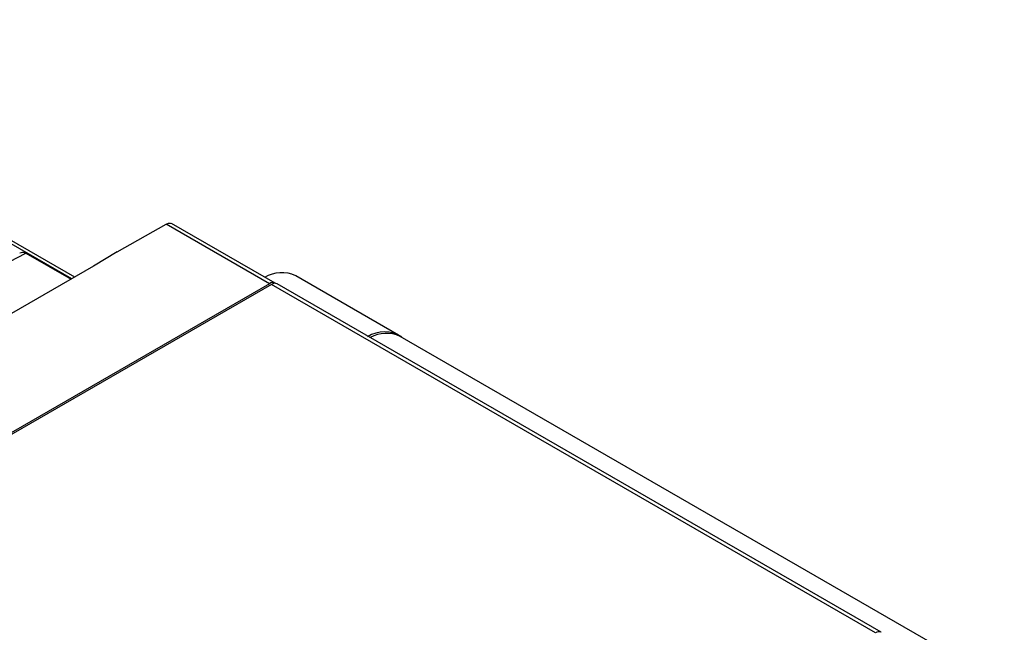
# Model space of a CAD drawing. Header units: inches. Extents: x -257 to -77, y 218 to 441.
# Tile 16 of 16: x -139 to -78, y 389 to 427. Entities that reach past the tile are written whole.
import ezdxf

# ---------------------------------------------------------------- set-up
doc = ezdxf.new("R2010")
doc.units = ezdxf.units.IN
doc.header["$MEASUREMENT"] = 0

# ---------------------------------------------------------------- blocks, each defined once
blk = doc.blocks.new('block 21')
at = {"color": 7, "lineweight": 25}
blk.add_lwpolyline([(-85.285, 389.222), (-122.903, 410.939)], dxfattribs=at)
blk = doc.blocks.new('block 32')
at = {"color": 7, "lineweight": 25}
blk.add_lwpolyline([(-77.621, 385.951), (-115.239, 407.667)], dxfattribs=at)
blk = doc.blocks.new('block 75')
at = {"color": 7, "lineweight": 25}
blk.add_lwpolyline([(-123.028, 410.981), (-129.485, 414.709)], dxfattribs=at)
blk = doc.blocks.new('block 83')
at = {"color": 7, "lineweight": 25}
blk.add_lwpolyline([(-115.338, 407.75), (-121.739, 411.446)], dxfattribs=at)
blk = doc.blocks.new('block 103')
at = {"color": 7, "lineweight": 25}
blk.add_lwpolyline([(-135.501, 411.352), (-163.301, 427.401)], dxfattribs=at)
blk = doc.blocks.new('block 209')
at = {"color": 7, "lineweight": 25}
blk.add_lwpolyline([(-85.635, 389.188), (-123.253, 410.904)], dxfattribs=at)
blk = doc.blocks.new('block 210')
at = {"color": 7, "lineweight": 25}
blk.add_lwpolyline([(-123.253, 410.904), (-199.53, 366.871)], dxfattribs=at)
blk = doc.blocks.new('block 242')
at = {"color": 7, "lineweight": 25}
blk.add_lwpolyline([(-123.378, 410.947), (-199.604, 366.942)], dxfattribs=at)
blk = doc.blocks.new('block 243')
at = {"color": 7, "lineweight": 25}
blk.add_open_spline([(-123.011, 410.971), (-123.127, 411.038), (-123.272, 411.028), (-123.378, 410.947)], degree=3, dxfattribs=at)
blk = doc.blocks.new('block 244')
at = {"color": 7, "lineweight": 25}
blk.add_open_spline([(-115.133, 407.606), (-115.774, 408.055), (-116.626, 408.065), (-117.277, 407.63)], degree=3, dxfattribs=at)
blk = doc.blocks.new('block 257')
at = {"color": 7, "lineweight": 25}
blk.add_lwpolyline([(-134.327, 412.03), (-201.481, 373.263)], dxfattribs=at)
blk = doc.blocks.new('block 258')
at = {"color": 7, "lineweight": 25}
blk.add_lwpolyline([(-132.859, 412.924), (-134.327, 412.03)], dxfattribs=at)
blk = doc.blocks.new('block 259')
at = {"color": 7, "lineweight": 25}
blk.add_lwpolyline([(-132.865, 412.927), (-129.81, 414.66)], dxfattribs=at)
blk = doc.blocks.new('block 260')
at = {"color": 7, "lineweight": 25}
blk.add_lwpolyline([(-123.378, 410.947), (-129.81, 414.66)], dxfattribs=at)
blk = doc.blocks.new('block 303')
at = {"color": 7, "lineweight": 25}
blk.add_lwpolyline([(-153.393, 405.129), (-138.547, 412.845)], dxfattribs=at)
blk = doc.blocks.new('block 304')
at = {"color": 7, "lineweight": 25}
blk.add_lwpolyline([(-138.547, 412.845), (-135.731, 411.22)], dxfattribs=at)
blk = doc.blocks.new('block 642')
at = {"color": 7, "lineweight": 25}
blk.add_open_spline([(-122.903, 410.939), (-123.017, 410.994), (-123.153, 410.98), (-123.253, 410.904)], degree=3, dxfattribs=at)
blk = doc.blocks.new('block 780')
at = {"color": 7, "lineweight": 25}
blk.add_open_spline([(-115.239, 407.667), (-115.835, 407.945), (-116.528, 407.915), (-117.098, 407.587)], degree=3, dxfattribs=at)
blk = doc.blocks.new('block 985')
at = {"color": 7, "lineweight": 25}
blk.add_open_spline([(-138.565, 412.856), (-138.559, 412.852), (-138.553, 412.849), (-138.547, 412.845)], degree=3, dxfattribs=at)
blk = doc.blocks.new('block 986')
at = {"color": 7, "lineweight": 25}
blk.add_open_spline([(-138.929, 412.861), (-138.87, 412.885), (-138.81, 412.909), (-138.75, 412.908), (-138.689, 412.908), (-138.627, 412.882), (-138.565, 412.856)], degree=3, knots=[0, 0, 0, 0, 1, 1, 1, 2, 2, 2, 2], dxfattribs=at)
blk = doc.blocks.new('block 1045')
at = {"color": 7, "lineweight": 25}
blk.add_open_spline([(-129.81, 414.66), (-129.745, 414.69), (-129.679, 414.72), (-129.621, 414.726), (-129.562, 414.732), (-129.511, 414.713), (-129.46, 414.695)], degree=3, knots=[0, 0, 0, 0, 1, 1, 1, 2, 2, 2, 2], dxfattribs=at)
blk = doc.blocks.new('block 1109')
at = {"color": 7, "lineweight": 25}
blk.add_open_spline([(-121.739, 411.446), (-122.363, 411.741), (-123.095, 411.695), (-123.678, 411.325)], degree=3, dxfattribs=at)
blk = doc.blocks.new('block 1337')
at = {"color": 253, "lineweight": 25}
blk.add_open_spline([(-85.285, 389.222), (-85.4, 389.275), (-85.534, 389.262), (-85.635, 389.188)], degree=3, dxfattribs=at)
blk = doc.blocks.new('block 1411')
at = {"color": 253, "lineweight": 25}
blk.add_lwpolyline([(-135.68, 411.249), (-163.622, 427.379)], dxfattribs=at)

msp = doc.modelspace()

# ---------------------------------------------------------------- block references
for name in ['block 1411', 'block 103', 'block 259', 'block 1045', 'block 260', 'block 75', 'block 303', 'block 986', 'block 985', 'block 304', 'block 258', 'block 257', 'block 1109', 'block 83', 'block 242', 'block 210', 'block 243', 'block 642', 'block 209', 'block 21', 'block 244', 'block 780', 'block 32', 'block 1337']:
    msp.add_blockref(name, (0, 0))

doc.saveas('drawing.dxf')
